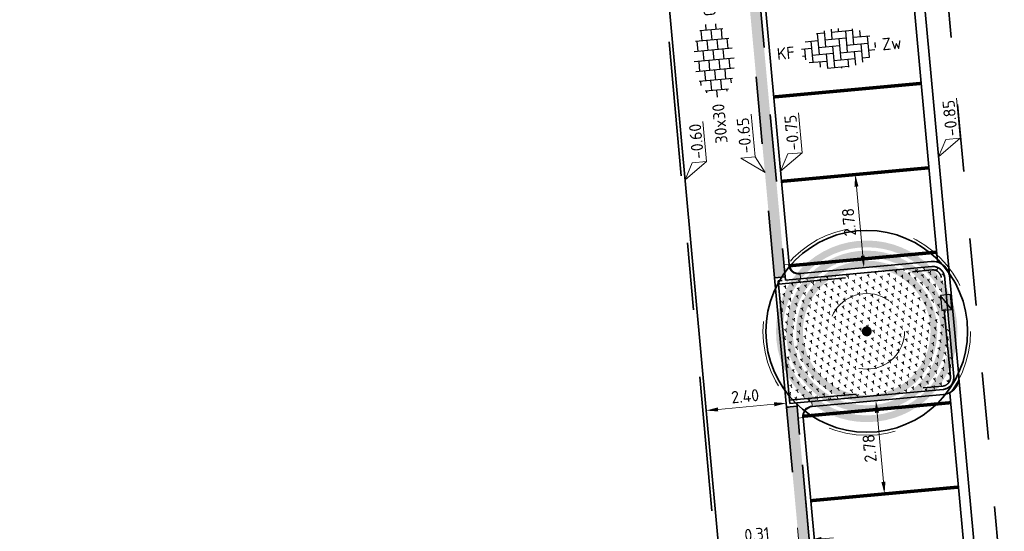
# Model space of a CAD drawing. Header units: metres. Extents: x 126075 to 126745, y 502461 to 502767.
# Tile 86 of 94: x 126637 to 126666, y 502677 to 502693. Entities that reach past the tile are written whole.
import ezdxf
from ezdxf.enums import TextEntityAlignment as Align

# ---------------------------------------------------------------- set-up
doc = ezdxf.new("R2010")
doc.units = ezdxf.units.M
doc.header["$PDSIZE"] = 1
for name, pattern in [('NLCS-HIDDEN', [4, 2, -2]), ('VH-OPSLUITBAND-SO', [10, 4, -2, 2, -2]), ('VH-TROTTOIRBAND-SO', [15, 5, -2, 2, -2, 2, -2]), ('VW-21-21_STREEP', [0.42, 0.21, -0.21]), ('ZZ-HIDDEN-SO', [4, 2, -2])]:
    doc.linetypes.add(name, pattern=pattern)
doc.layers.get('0').update_dxf_attribs({"linetype": 'CONTINUOUS'})
doc.layers.get('DEFPOINTS').update_dxf_attribs({"linetype": 'CONTINUOUS'})
doc.layers.add('N-GV-GR-BOOM-BESCHERMDEWORTELRUIMTE-GN', color=7, linetype='NLCS-HIDDEN', lineweight=0, plot=False)
doc.layers.add('N-GV-GR-BOOM_SOORT-V', color=7, linetype='CONTINUOUS', lineweight=18, true_color=0x025a01)
doc.layers.add('N-WE-VH-OPENVERHARDING_BETONSTRAATSTEEN_KEIFORMAAT-V', color=7, linetype='CONTINUOUS', lineweight=18, true_color=0xcdcdcd)
for name, color, linetype, lineweight in [('N-WE-GR-BEPLANTING-A-200', 92, 'CONTINUOUS', 18), ('N-WE-GR-BOOM-S', 90, 'CONTINUOUS', 25), ('N-WE-RI-HWA_KOLK-S-200', 154, 'CONTINUOUS', 25), ('N-WE-VH-GOOT_BSS_ACHTERKANT-G', 170, 'CONTINUOUS', 35), ('N-WE-VH-GOOT_BSS_VOORKANT-G', 170, 'CONTINUOUS', 35), ('N-WE-VH-KANTOPSLUITING_BETONRUG-G', 7, 'ZZ-HIDDEN-SO', 35), ('N-WE-VH-KANTOPSLUITING_OPSLUITBAND_100X200-G', 150, 'VH-OPSLUITBAND-SO', 35), ('N-WE-VH-KANTOPSLUITING_TROTTOIRBAND_130X150_250-G', 210, 'VH-TROTTOIRBAND-SO', 35), ('N-WE-VH-KANTOPSLUITING_TROTTOIRBAND_130X150_250_HOEKBLOK-S', 210, 'CONTINUOUS', 25), ('N-WE-VH-KANTOPSLUITING_VOORKANTBAND-G', 50, 'CONTINUOUS', 35), ('N-WE-VH-MATERIAALGRENS-G', 7, 'ZZ-HIDDEN-SO', 35), ('N-WE-VH-OPENVERHARDING_BETONSTRAATSTEEN_KEIFORMAAT_ELLEBOOGVERBAND-S-200', 252, 'CONTINUOUS', 25), ('N-WE-VH-OPENVERHARDING_TEGEL_300X300_DUN_HALFSTEENS-S-200', 252, 'CONTINUOUS', 25), ('N-WE-VW-MARKERING_PARKEERVAK-G', 7, 'VW-21-21_STREEP', 35), ('N-XX-GR-BOOM-T25', 7, 'CONTINUOUS', 25), ('X-XX-AL-HOOGTELABEL-S-200', 7, 'CONTINUOUS', 18), ('X-XX-AL-M', 7, 'CONTINUOUS', 18)]:
    doc.layers.add(name, color=color, linetype=linetype, lineweight=lineweight)
doc.styles.add('NLCS-ISO', font='NLCS-ISO.ttf')
doc.styles.add('NLCS-ISO-M200-T18', font='NLCS-ISO.ttf', dxfattribs={"height": 0.36})
doc.styles.add('NLCS-ISO-M200-T25', font='NLCS-ISO.ttf', dxfattribs={"height": 0.5})
doc.dimstyles.new('NLCS-M200-T18-PIJL_L2_H1', dxfattribs={"dimscale": 0.2, "dimtxt": 2.5, "dimasz": 1.8, "dimexe": 2, "dimexo": 2, "dimgap": 0.7, "dimtad": 1, "dimzin": 0, "dimdsep": 46, "dimtxsty": 'NLCS-ISO-M200-T18', "dimcen": 0, "dimdle": 2, "dimclrd": 256, "dimclre": 256, "dimclrt": 10, "dimadec": 1, "dimazin": 0, "dimtfac": 1, "dimtdec": 3, "dimtofl": 0, "dimtmove": 0, "dimatfit": 3, "dimfxl": 2, "dimfxlon": 1, "dimtfillclr": 256, "dimtolj": 1, "dimtzin": 0, "dimlwd": -1, "dimlwe": -1, "dimarcsym": 0})
pattern_1 = [(0, (0, 0), (0, 6.985), [5.08, -1.905]), (90, (0, 0), (-6.985, 4e-16), [5.08, -1.905])]

# ---------------------------------------------------------------- blocks, each defined once
blk = doc.blocks.new('SVH-TROTTOIRBAND HOEKBLOK_130 150X250_R300_H90INW_VB-MM')
at = {"linetype": 'Continuous', "lineweight": 0}
blk.add_lwpolyline([(450, 150), (450, -300), (300, -300, 0.414214), (0, 0), (0, 150)], format="xyb", close=True, dxfattribs=at)
blk.add_arc((0, -300), 320, 0, 90, dxfattribs=at)
blk = doc.blocks.new('SVH-BSS_KEIFORMAAT_ELLEBOOG-SO')
for p, q in [((-0.82, 2.94), (-0.82, 1.44)), ((0.23, 2.97), (0.23, 2.49)), ((-3.04, 2.49), (-1.87, 2.49)), ((-2.92, 2.49), (-2.92, -0.66)), ((-1.87, 2.81), (-1.87, 0.39)), ((-0.82, 2.49), (2.33, 2.49)), ((1.28, 2.49), (1.28, -0.66)), ((2.33, 2.7), (2.33, 0.39)), ((3.38, 2.35), (3.38, 1.44)), ((-5.48, 0.39), (-3.97, 0.39)), ((-5.02, 0.39), (-5.02, -1.24)), ((-4.84, 1.44), (-2.92, 1.44)), ((-3.97, 1.44), (-3.97, -1.71)), ((-2.92, 0.39), (0.23, 0.39)), ((-1.87, 1.44), (1.28, 1.44)), ((-0.82, 0.39), (-0.82, -2.76)), ((0.23, 1.44), (0.23, -1.71)), ((1.28, 0.39), (4.43, 0.39)), ((2.33, 1.44), (4.84, 1.44)), ((3.38, 0.39), (3.38, -2.35)), ((4.43, 1.44), (4.43, -1.71)), ((5.48, 0.39), (5.48, -0.39)), ((-5.39, -0.66), (-5.02, -0.66)), ((-3.97, -0.66), (-0.82, -0.66)), ((-1.87, -0.66), (-1.87, -2.8)), ((0.23, -0.66), (3.38, -0.66)), ((2.33, -0.66), (2.33, -2.71)), ((4.43, -0.66), (5.39, -0.66)), ((-4.52, -1.71), (-1.87, -1.71)), ((-2.92, -1.71), (-2.92, -2.53)), ((-1.87, -2.76), (1.28, -2.76)), ((-0.82, -1.71), (2.33, -1.71)), ((0.23, -2.76), (0.23, -2.97)), ((1.28, -1.71), (1.28, -2.9)), ((3.38, -1.71), (4.52, -1.71))]:
    blk.add_line(p, q)
at = {"style": 'NLCS-ISO'}
blk.add_attdef('FORMAAT', text='', height=1.8, dxfattribs=at).set_placement((-6.53, 0), align=Align.MIDDLE_RIGHT)
blk.add_attdef('KLEUR', text='', height=1.8, dxfattribs=at).set_placement((6.53, 0), align=Align.MIDDLE_LEFT)
at = {"style": 'NLCS-ISO', "flags": 1}
blk.add_attdef('FUNCTIE', text='', height=1.8, dxfattribs=at).set_placement((0, -3.98), align=Align.TOP_CENTER)
blk = doc.blocks.new('SVH-TEGEL_300X300_DUN_HALFST-SO')
for p, q in [((0, -2.98), (0, 2.98)), ((-4.77, 1.5), (-4.5, 1.5)), ((-4.5, -1.73), (-4.5, 1.73)), ((-3.61, 2.25), (-3, 2.25)), ((-3, -2.5), (-3, 2.5)), ((-3, 1.5), (-1.5, 1.5)), ((-1.5, -2.86), (-1.5, 2.86)), ((-1.5, 2.25), (0, 2.25)), ((0, 1.5), (1.5, 1.5)), ((1.5, -2.86), (1.5, 2.86)), ((1.5, 2.25), (3, 2.25)), ((3, -2.5), (3, 2.5)), ((3, 1.5), (4.5, 1.5)), ((4.5, -1.73), (4.5, 1.73)), ((-5.53, 0), (-4.5, 0)), ((-4.5, 0.75), (-3, 0.75)), ((-3, 0), (-1.5, 0)), ((-1.5, 0.75), (0, 0.75)), ((0, 0), (1.5, 0)), ((1.5, 0.75), (3, 0.75)), ((3, 0), (4.5, 0)), ((4.5, 0.75), (5.35, 0.75)), ((-4.5, -0.75), (-3, -0.75)), ((-1.5, -0.75), (0, -0.75)), ((1.5, -0.75), (3, -0.75)), ((4.5, -0.75), (5.35, -0.75)), ((-4.77, -1.5), (-4.5, -1.5)), ((-3.61, -2.25), (-3, -2.25)), ((-3, -1.5), (-1.5, -1.5)), ((-1.5, -2.25), (0, -2.25)), ((0, -1.5), (1.5, -1.5)), ((1.5, -2.25), (3, -2.25)), ((3, -1.5), (4.5, -1.5))]:
    blk.add_line(p, q)
at = {"style": 'NLCS-ISO'}
blk.add_attdef('FORMAAT', text='', height=1.8, dxfattribs=at).set_placement((-6.53, 0), align=Align.MIDDLE_RIGHT)
blk.add_attdef('KLEUR', text='', height=1.8, dxfattribs=at).set_placement((6.53, 0), align=Align.MIDDLE_LEFT)
at = {"style": 'NLCS-ISO', "flags": 1}
blk.add_attdef('FUNCTIE', text='', height=1.8, dxfattribs=at).set_placement((0, -3.98), align=Align.TOP_CENTER)
blk = doc.blocks.new('*D70')
at = {"layer": 'DEFPOINTS', "color": 0, "transparency": 16777216}
for p in [(126659.594, 502681.168), (126657.203, 502680.97), (126657.205, 502680.949)]:
    blk.add_point(p, dxfattribs=at)
at = {"layer": 'X-XX-AL-M', "transparency": 16777216}
for p, q in [((126657.203, 502680.97), (126657.167, 502681.369)), ((126659.592, 502681.189), (126659.556, 502681.587)), ((126659.234, 502681.156), (126657.562, 502681.003))]:
    blk.add_line(p, q, dxfattribs=at)
for points in [[(126657.556, 502681.063), (126657.567, 502680.943), (126657.203, 502680.97)], [(126659.228, 502681.216), (126659.239, 502681.096), (126659.592, 502681.189)]]:
    blk.add_solid(points, dxfattribs=at)
at = {"layer": 'X-XX-AL-M', "color": 10, "transparency": 16777216, "insert": (126658.369, 502681.398), "char_height": 0.36, "attachment_point": 5, "rotation": 5.2298, "style": 'NLCS-ISO-M200-T18'}
blk.add_mtext('\\A1;2.40', dxfattribs=at)
blk = doc.blocks.new('*D74')
at = {"layer": 'DEFPOINTS', "color": 0, "transparency": 16777216}
for p in [(126659.965, 502677.089), (126660.045, 502676.217), (126660.359, 502676.246)]:
    blk.add_point(p, dxfattribs=at)
at = {"layer": 'X-XX-AL-M', "transparency": 16777216}
for p, q in [((126660.315, 502676.719), (126660.242, 502677.516)), ((126660.001, 502676.691), (126659.928, 502677.487)), ((126659.606, 502677.056), (126658.252, 502676.931)), ((126660.637, 502677.151), (126660.995, 502677.184))]:
    blk.add_line(p, q, dxfattribs=at)
for points in [[(126659.601, 502677.116), (126659.612, 502676.996), (126659.965, 502677.089)], [(126660.631, 502677.211), (126660.642, 502677.091), (126660.278, 502677.118)]]:
    blk.add_solid(points, dxfattribs=at)
at = {"layer": 'X-XX-AL-M', "color": 10, "transparency": 16777216, "insert": (126658.72, 502677.296), "char_height": 0.36, "attachment_point": 5, "rotation": 5.2603, "style": 'NLCS-ISO-M200-T18'}
blk.add_mtext('\\A1;0.31', dxfattribs=at)
blk = doc.blocks.new('*D232')
at = {"layer": 'DEFPOINTS', "color": 0, "transparency": 16777216}
for p in [(126661.648, 502687.986), (126661.648, 502687.986), (126661.904, 502685.215)]:
    blk.add_point(p, dxfattribs=at)
at = {"layer": 'X-XX-AL-M', "transparency": 16777216}
for p, q in [((126661.648, 502687.986), (126662.046, 502688.023)), ((126661.871, 502685.574), (126661.681, 502687.628)), ((126661.904, 502685.215), (126662.303, 502685.252))]:
    blk.add_line(p, q, dxfattribs=at)
for points in [[(126661.621, 502687.622), (126661.741, 502687.633), (126661.648, 502687.986)], [(126661.811, 502685.568), (126661.931, 502685.579), (126661.904, 502685.215)]]:
    blk.add_solid(points, dxfattribs=at)
at = {"layer": 'X-XX-AL-M', "color": 10, "transparency": 16777216, "insert": (126661.458, 502686.571), "char_height": 0.36, "attachment_point": 5, "rotation": 95.2842, "style": 'NLCS-ISO-M200-T18'}
blk.add_mtext('\\A1;2.78', dxfattribs=at)
blk = doc.blocks.new('*D233')
at = {"layer": 'DEFPOINTS', "color": 0, "transparency": 16777216}
for p in [(126662.259, 502681.263), (126662.26, 502681.263), (126662.516, 502678.492)]:
    blk.add_point(p, dxfattribs=at)
at = {"layer": 'X-XX-AL-M', "transparency": 16777216}
for p, q in [((126662.26, 502681.263), (126662.659, 502681.3)), ((126662.484, 502678.851), (126662.294, 502680.904)), ((126662.517, 502678.492), (126662.915, 502678.529))]:
    blk.add_line(p, q, dxfattribs=at)
for points in [[(126662.234, 502680.899), (126662.353, 502680.91), (126662.26, 502681.263)], [(126662.424, 502678.845), (126662.543, 502678.856), (126662.517, 502678.492)]]:
    blk.add_solid(points, dxfattribs=at)
at = {"layer": 'X-XX-AL-M', "color": 10, "transparency": 16777216, "insert": (126662.07, 502679.848), "char_height": 0.36, "attachment_point": 5, "rotation": 95.2842, "style": 'NLCS-ISO-M200-T18'}
blk.add_mtext('\\A1;2.78', dxfattribs=at)
blk = doc.blocks.new('SRI-KOLK_TROTTOIR-SO')
blk.add_hatch(color=256).paths.add_polyline_path([(1.125, 1.5), (-1.125, 1.5), (-1.125, 0)])
blk.add_line((-1.125, 0), (1.125, 1.5))
at = {"flags": 128}
blk.add_lwpolyline([(-1.125, 0), (1.125, 0), (1.125, 1.5), (-1.125, 1.5)], close=True, dxfattribs=at)
blk = doc.blocks.new('SZZ-HOOGTELABEL_04-SO')
h = blk.add_hatch()
h.set_pattern_fill('ANGLE', color=256)
h.set_pattern_definition(pattern_1)
h.paths.add_polyline_path([(2.46, -1.31), (0, 0), (2.46, -3.44)])
for p, q in [((0, 0), (2.46, -1.31)), ((2.46, -3.44), (0, 0)), ((2.46, -1.31), (2.46, -3.44)), ((8.4, -3.44), (2.46, -3.44))]:
    blk.add_line(p, q)
at = {"style": 'NLCS-ISO'}
blk.add_attdef('...', text='', height=1.8, dxfattribs=at).set_placement((5.55, -2.2), align=Align.MIDDLE)
blk = doc.blocks.new('SZZ-HOOGTELABEL_02-SO')
h = blk.add_hatch()
h.set_pattern_fill('ANGLE', color=256)
h.set_pattern_definition(pattern_1)
h.paths.add_polyline_path([(2.46, 3.44), (0, 0), (2.46, 1.31)])
for p, q in [((2.46, 3.44), (0, 0)), ((2.46, 1.31), (2.46, 3.44)), ((0, 0), (2.46, 1.31)), ((8.84, 1.31), (2.46, 1.31))]:
    blk.add_line(p, q)
at = {"style": 'NLCS-ISO'}
blk.add_attdef('...', text='', height=1.8, dxfattribs=at).set_placement((5.77, 2.62), align=Align.MIDDLE)
blk = doc.blocks.new('N-SGR-BOOM_BOL_3E')
h = blk.add_hatch(color=256)
h.dxf.hatch_style = 1
edge = h.paths.add_edge_path()
edge.add_arc((0, 0), 0.15, 0, 360)
at = {"layer": 'N-GV-GR-BOOM_SOORT-V', "transparency": 33554495}
h = blk.add_hatch(color=256, dxfattribs=at)
h.dxf.hatch_style = 1
h.paths.add_polyline_path([(-2.7, 0, 1), (2.7, 0, 1)])
h.paths.add_polyline_path([(2.5, 0, -1), (-2.5, 0, -1)], flags=16)
h.paths.add_polyline_path([(1.125, 0, -1), (-1.125, 0, -1)], flags=0)
h.paths.add_polyline_path([(-1.125, -1.9), (1.125, -1.9), (1.125, -1.15), (-1.125, -1.15)], flags=8)
h = blk.add_hatch(color=256, dxfattribs=at)
h.dxf.hatch_style = 1
edge = h.paths.add_edge_path(flags=16)
edge.add_arc((0, 0), 2.2, 0, 360)
edge = h.paths.add_edge_path()
edge.add_arc((0, 0), 2.4, 0, 360)
h = blk.add_hatch(color=256, dxfattribs=at)
h.dxf.hatch_style = 1
edge = h.paths.add_edge_path()
edge.add_arc((0, 0), 2.1, 0, 360)
edge = h.paths.add_edge_path(flags=16)
edge.add_arc((0, 0), 1.9, 0, 360)
at = {"lineweight": 35}
blk.add_circle((0, 0), 3, dxfattribs=at)
at = {"layer": 'N-GV-GR-BOOM-BESCHERMDEWORTELRUIMTE-GN'}
for radius in [3.09, 1.125]:
    blk.add_circle((0, 0), radius, dxfattribs=at)
at = {"layer": 'N-XX-GR-BOOM-T25', "style": 'NLCS-ISO-M200-T25'}
blk.add_attdef('SOORT', text='', height=0.5, dxfattribs=at).set_placement((0, -1.525), align=Align.MIDDLE_CENTER)

msp = doc.modelspace()

# ---------------------------------------------------------------- hatches: boundary and pattern name
at = {"layer": 'N-WE-GR-BEPLANTING-A-200', "transparency": 33554559}
h = msp.add_hatch(dxfattribs=at)
h.set_pattern_fill('AGR-BEPLANTING_SOORT_01-SO', color=256, scale=0.2, pattern_type=2)
h.set_pattern_definition([(81.70981, (126552.67594, 502551.6626), (-0.18126085, 0.14310075), [0.0577352, -0.1732052]), (141.70981, (126552.67594, 502551.6626), (-0.2145593, -0.08542613), [0.0577352, -0.1732052]), (291.70981, (126552.67594, 502551.66261), (0.181260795, -0.14310082), [0.05, -0.35])])
edge = h.paths.add_edge_path()
edge.add_arc((126663.955, 502684.902), 0.35, 5.2603, 95.2603)
edge.add_line((126663.923, 502685.251), (126659.354, 502684.83))
edge.add_line((126659.354, 502684.83), (126659.689, 502681.177))
edge.add_line((126659.689, 502681.177), (126660.037, 502681.209))
edge.add_line((126660.037, 502681.209), (126664.259, 502681.598))
edge.add_arc((126664.227, 502681.946), 0.35, 275.2603, 365.2603)
edge.add_line((126664.576, 502681.978), (126664.304, 502684.934))
at = {"layer": 'N-WE-VH-OPENVERHARDING_BETONSTRAATSTEEN_KEIFORMAAT-V', "transparency": 33554687}
h = msp.add_hatch(color=256, dxfattribs=at)
h.dxf.hatch_style = 1
h.paths.add_polyline_path([(126658.106, 502700.728), (126657.792, 502700.699), (126659.245, 502684.92), (126659.558, 502684.949)])
h = msp.add_hatch(color=256, dxfattribs=at)
h.dxf.hatch_style = 1
h.paths.add_polyline_path([(126661.355, 502665.418), (126659.912, 502681.097), (126659.598, 502681.068), (126661.042, 502665.389)])

# ---------------------------------------------------------------- linework, layer by layer
at = {"layer": 'N-WE-VH-GOOT_BSS_ACHTERKANT-G'}
for points in [[(126664.097, 502685.397), (126662.66, 502700.996)], [(126665.894, 502665.865), (126664.455, 502681.486)]]:
    msp.add_lwpolyline(points, dxfattribs=at)
at = {"layer": 'N-WE-VH-GOOT_BSS_VOORKANT-G'}
for points in [[(126664.45, 502684.998), (126662.945, 502701.324)], [(126666.247, 502665.467), (126664.73, 502681.942)]]:
    msp.add_lwpolyline(points, dxfattribs=at)
at = {"layer": 'N-WE-VH-KANTOPSLUITING_BETONRUG-G'}
for points in [[(126659.363, 502684.73), (126663.932, 502685.151, -0.414214), (126664.204, 502684.925)], [(126659.684, 502681.277), (126664.25, 502681.697, 0.414214), (126664.476, 502681.969), (126664.199, 502684.976)]]:
    msp.add_lwpolyline(points, format="xyb", dxfattribs=at)
at = {"layer": 'N-WE-VH-KANTOPSLUITING_OPSLUITBAND_100X200-G', "flags": 128}
for points in [[(126609.917, 502625.775), (126605.268, 502625.343), (126598.868, 502695.206), (126655.332, 502700.374), (126659.023, 502660.043), (126646.924, 502658.936)], [(126659.903, 502681.196), (126659.694, 502681.177), (126659.354, 502684.83), (126659.568, 502684.85)]]:
    msp.add_lwpolyline(points, dxfattribs=at)
at = {"layer": 'N-WE-VH-KANTOPSLUITING_TROTTOIRBAND_130X150_250-G'}
for points in [[(126662.66, 502701.147), (126658.106, 502700.728), (126659.568, 502684.85), (126663.923, 502685.251, -0.414214), (126664.304, 502684.934)], [(126666.491, 502661.179), (126666.102, 502665.403, 0.414214), (126665.721, 502665.72), (126661.365, 502665.319), (126659.903, 502681.196), (126664.259, 502681.598, 0.414214), (126664.576, 502681.978), (126664.299, 502684.985)]]:
    msp.add_lwpolyline(points, format="xyb", dxfattribs=at)
at = {"layer": 'N-WE-VH-KANTOPSLUITING_VOORKANTBAND-G'}
msp.add_lwpolyline([(126662.945, 502701.324, -0.414214), (126662.674, 502700.998), (126658.568, 502700.619, 0.414214), (126658.296, 502700.293), (126659.676, 502685.312, 0.414214), (126660.002, 502685.04), (126663.909, 502685.4, -0.414214), (126664.453, 502684.948)], format="xyb", dxfattribs=at)
at = {"layer": 'N-WE-VH-KANTOPSLUITING_VOORKANTBAND-G', "flags": 128}
for points in [[(126609.926, 502625.675), (126605.178, 502625.235), (126598.759, 502695.297), (126655.422, 502700.483), (126659.132, 502659.953), (126646.933, 502658.836)], [(126659.912, 502681.097), (126659.599, 502681.068), (126659.245, 502684.92), (126659.558, 502684.949)]]:
    msp.add_lwpolyline(points, dxfattribs=at)
msp.add_lwpolyline([(126674.319, 502572.558), (126671.871, 502599.148, 0.414214), (126671.382, 502599.554), (126667.423, 502599.19, -0.414214), (126667.097, 502599.461), (126665.256, 502619.462, -0.414214), (126665.527, 502619.788), (126669.435, 502620.148, 0.414214), (126669.887, 502620.691), (126669.8, 502621.637, 0.414425), (126665.448, 502625.254), (126610.579, 502620.162), (126610.08, 502625.639), (126665.427, 502630.775, 0.414002), (126669.04, 502635.125), (126666.251, 502665.417, 0.414214), (126665.707, 502665.869), (126661.799, 502665.509, -0.414214), (126661.473, 502665.78), (126660.093, 502680.762, -0.414214), (126660.365, 502681.088), (126664.273, 502681.448, 0.414214), (126664.725, 502681.992), (126664.448, 502684.999)], format="xyb", dxfattribs=at)
at = {"layer": 'N-WE-VH-MATERIAALGRENS-G', "flags": 128}
msp.add_lwpolyline([(126669.649, 502636.296), (126662.804, 502710.489, 0.414058), (126656.609, 502715.643), (126599.87, 502710.45, 0.4162), (126594.675, 502704.25, 0.4162)], format="xyb", dxfattribs=at)
msp.add_lwpolyline([(126659.245, 502684.92), (126657.792, 502700.699), (126658.106, 502700.728)], dxfattribs=at)
msp.add_lwpolyline([(126661.355, 502665.418), (126659.912, 502681.097), (126659.598, 502681.068), (126661.042, 502665.389)], close=True, dxfattribs=at)
at = {"layer": 'N-WE-VW-MARKERING_PARKEERVAK-G', "ltscale": 5, "const_width": 0.1}
for points in [[(126659.217, 502690.293), (126663.609, 502690.697)], [(126659.448, 502687.784), (126663.84, 502688.188)], [(126659.682, 502685.274), (126664.071, 502685.679)], [(126660.092, 502680.8), (126664.481, 502681.204)], [(126660.321, 502678.29), (126664.712, 502678.694)]]:
    msp.add_lwpolyline(points, dxfattribs=at)

# ---------------------------------------------------------------- block references
at = {"layer": 'N-WE-GR-BOOM-S'}
msp.add_blockref('N-SGR-BOOM_BOL_3E', (126661.987, 502683.325), dxfattribs=at)
at = {"layer": 'N-WE-RI-HWA_KOLK-S-200', "xscale": 0.1999999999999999, "yscale": 0.1999999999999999, "zscale": 0.1999999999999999, "rotation": 95.26025624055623}
msp.add_blockref('SRI-KOLK_TROTTOIR-SO', (126664.502, 502684.196), dxfattribs=at)
at = {"layer": 'N-WE-VH-KANTOPSLUITING_TROTTOIRBAND_130X150_250_HOEKBLOK-S', "xscale": 0.001, "yscale": 0.001, "zscale": 0.001}
for p, rotation in [((126660.002, 502685.04), 185.2602562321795), ((126660.093, 502680.762), 95.26025623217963)]:
    msp.add_blockref('SVH-TROTTOIRBAND HOEKBLOK_130 150X250_R300_H90INW_VB-MM', p, dxfattribs=dict(at, rotation=rotation))
at = {"layer": 'N-WE-VH-OPENVERHARDING_BETONSTRAATSTEEN_KEIFORMAAT_ELLEBOOGVERBAND-S-200', "xscale": 0.2, "yscale": 0.2, "zscale": 0.2, "rotation": 5.22981540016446}
msp.add_blockref('SVH-BSS_KEIFORMAAT_ELLEBOOG-SO', (126661.141, 502691.737), dxfattribs=at).add_auto_attribs({'FORMAAT': 'KF', 'KLEUR': 'Zw'})
at = {"layer": 'N-WE-VH-OPENVERHARDING_TEGEL_300X300_DUN_HALFSTEENS-S-200', "xscale": 0.2, "yscale": 0.2, "zscale": 0.2, "rotation": 95.2298154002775}
msp.add_blockref('SVH-TEGEL_300X300_DUN_HALFST-SO', (126657.444, 502691.392), dxfattribs=at).add_auto_attribs({'FORMAAT': '30x30', 'KLEUR': 'Gr'})
at = {"layer": 'X-XX-AL-HOOGTELABEL-S-200', "xscale": 0.2, "yscale": 0.2, "zscale": 0.2}
for name, p, rotation, values in [('SZZ-HOOGTELABEL_04-SO', (126664.127, 502688.517), 95.2299812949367, {'...': '-0.85'}), ('SZZ-HOOGTELABEL_04-SO', (126659.421, 502688.084), 95.2299812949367, {'...': '-0.75'}), ('SZZ-HOOGTELABEL_04-SO', (126656.581, 502687.826), 95.2299812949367, {'...': '-0.60'}), ('SZZ-HOOGTELABEL_02-SO', (126658.968, 502688.045), 95.22998129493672, {'...': '-0.65'})]:
    msp.add_blockref(name, p, dxfattribs=dict(at, rotation=rotation)).add_auto_attribs(values)

# ---------------------------------------------------------------- dimensions: what is measured, and where the dimension line sits
at = {"layer": 'X-XX-AL-M'}
for p1, p2, distance, picture, middle in [((126661.904, 502685.215), (126661.648, 502687.986), 0, '*D232', (126661.458, 502686.571)), ((126659.594, 502681.168), (126657.205, 502680.949), -0.021, '*D70', (126658.369, 502681.398)), ((126662.516, 502678.492), (126662.259, 502681.263), -0.001, '*D233', (126662.07, 502679.848))]:
    dim = msp.add_aligned_dim(p1=p1, p2=p2, distance=distance, dimstyle='NLCS-M200-T18-PIJL_L2_H1', dxfattribs=at)
    dim.commit()
    dim.dimension.update_dxf_attribs({"geometry": picture, "text_midpoint": middle})
dim = msp.add_linear_dim(base=(126659.96466, 502677.08891), p1=(126660.35862, 502676.24576), p2=(126660.04495, 502676.21688), angle=5.26026, dimstyle='NLCS-M200-T18-PIJL_L2_H1', dxfattribs=at)
dim.commit()
dim.dimension.update_dxf_attribs({"geometry": '*D74', "text_midpoint": (126658.72046, 502677.29572)})

doc.saveas('drawing.dxf')
